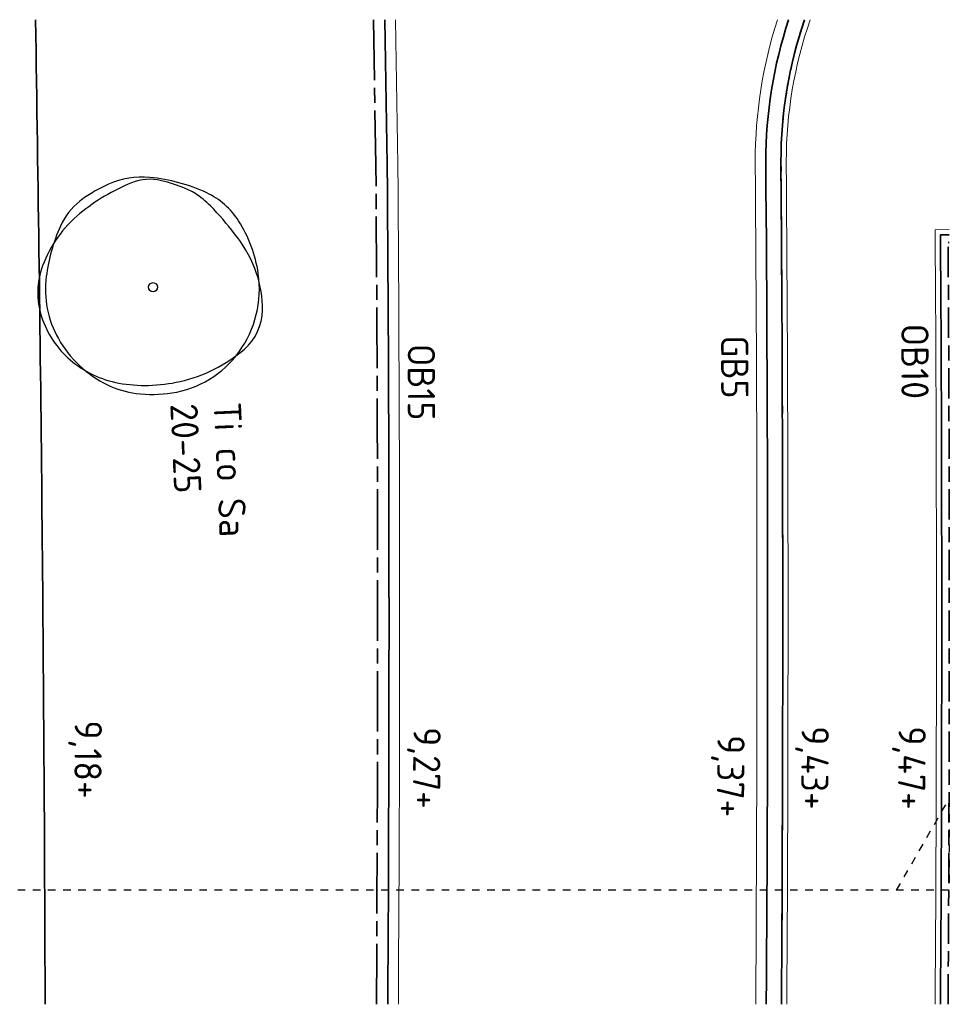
# Model space of a CAD drawing. Header units: metres. Extents: x 133 to 690, y 59 to 257.
# Tile 25 of 84: x 284 to 297, y 101 to 114. Entities that reach past the tile are written whole.
import ezdxf
from ezdxf.enums import TextEntityAlignment as Align

# ---------------------------------------------------------------- set-up
doc = ezdxf.new("R2010")
doc.units = ezdxf.units.M
doc.header["$LTSCALE"] = 0.05
for name, pattern in [('VH-GELEIDEBAND_50X200', [8, 4, -2, 0, -2]), ('VH-OPSLUITBAND_100X200', [16, 8, -2, 4, -2]), ('VH-OPSLUITBAND_150X250', [24, 16, -2, 4, -2]), ('XX-DASHED', [2, 1, -1])]:
    doc.linetypes.add(name, pattern=pattern)
doc.layers.add('N-WE-GR-BOOM_1e_grootte-S', color=3, linetype='Continuous')
doc.layers.add('TB63_BOOM', color=3, linetype='Continuous')
for name, color, linetype, lineweight in [('N-WE-GR-BOOM_SOLITAIR-T18', 10, 'Continuous', 18), ('N-WE-GW-WATERGANG_GREPPEL_INSTEEK-G', 90, 'Continuous', 35), ('N-WE-VH-KANTOPSLUITING-T18', 10, 'Continuous', 18), ('N-WE-VH-KANTOPSLUITING_ACHTERKANTBAND_GB_50x200-G', 50, 'Continuous', 18), ('N-WE-VH-KANTOPSLUITING_ACHTERKANTBAND_OB_100x200-G', 50, 'Continuous', 18), ('N-WE-VH-KANTOPSLUITING_ACHTERKANTBAND_OB_150x250-G', 50, 'Continuous', 18), ('N-WE-VH-KANTOPSLUITING_GELEIDEBAND_50X200-G', 20, 'VH-GELEIDEBAND_50X200', 35), ('N-WE-VH-KANTOPSLUITING_OPSLUITBAND_100X200-G', 150, 'VH-OPSLUITBAND_100X200', 35), ('N-WE-VH-KANTOPSLUITING_OPSLUITBAND_150X250-G', 150, 'VH-OPSLUITBAND_150X250', 35), ('N-WE-VH-KANTVERHARDING_STREKLAAG-G', 253, 'Continuous', 18), ('N-WE-VH-VERHARDING_BETONSTRAATSTEEN-G', 252, 'Continuous', 35), ('N-WE-VH-VERHARDING_STRAATBAKSTEEN-G', 252, 'Continuous', 35), ('N-XX-AL-VERWIJZING-G', 7, 'Continuous', 13), ('X-XX-AL-HOOGTELABEL-T25', 7, 'Continuous', 25)]:
    doc.layers.add(name, color=color, linetype=linetype, lineweight=lineweight)
doc.styles.add('NLCS-ISO-M200-T18', font='NLCS-ISO.ttf', dxfattribs={"height": 0.36})
doc.styles.add('ROMANS', font='romans.shx')
doc.linetypes.add('Taludlijn', pattern='A,0.5,[130,RODOR.shx,S=1,R=0,X=0,Y=0],1,[131,RODOR.shx,S=1,R=0,X=0,Y=0],0.5', length=2)

# ---------------------------------------------------------------- blocks, each defined once
blk = doc.blocks.new('SB-BOOM19')
at = {"layer": 'TB63_BOOM', "linetype": 'Continuous'}
blk.add_circle((0, 0), 0.02, dxfattribs=at)
for centre, radius, start, end in [((0.095, -0.0002), 0.4778, 86.5891, 106.3683), ((0.1097, 0.2471), 0.2301, 38.2099, 86.5855), ((0.0203, -0.1229), 0.5914, 95.7743, 119.9478), ((0.1213, -0.0898), 0.5712, 106.3689, 124.4478), ((0.0083, -0.0042), 0.472, 51.5393, 95.7734), ((-0.108, 0.0998), 0.3344, 119.9475, 152.2845), ((0.6931, -0.9235), 1.5821, 124.4458, 130.3031), ((-0.22, -0.0124), 0.6496, 9.9831, 38.21), ((0.0238, 0.0153), 0.4471, 6.0223, 51.5393), ((-0.0365, -0.0633), 0.4542, 130.3005, 141.2454), ((0.2555, -0.0912), 0.745, 152.2851, 172.4004), ((-0.1609, 0.0365), 0.2946, 141.2444, 154.9906), ((0.2238, -0.1429), 0.7191, 154.9924, 163.7785), ((-0.2932, -0.0253), 0.724, 358.8883, 9.9834), ((-0.2601, -0.0021), 0.2152, 163.7797, 199.3828), ((-0.1026, 0.002), 0.5742, 350.2301, 6.0232), ((-0.1145, -0.0418), 0.3717, 172.3996, 201.0285), ((-0.2055, -0.027), 0.6362, 347.0493, 358.8877), ((0.3603, 0.2161), 0.8728, 199.3819, 216.8466), ((0.0664, -0.0271), 0.4027, 331.3474, 350.2303), ((-0.0266, -0.0682), 0.4527, 316.7622, 347.0499), ((0.1533, 0.0611), 0.6586, 201.0235, 207.8216), ((0.0174, -0.0107), 0.5049, 207.8204, 215.5805), ((-0.0186, 0.0194), 0.4996, 296.8801, 331.348), ((-0.1565, -0.1351), 0.2911, 215.5851, 243.3801), ((0.0953, 0.0175), 0.5417, 216.8467, 247.0462), ((-0.0043, -0.0892), 0.4221, 285.3686, 316.7631), ((0.0673, 0.3116), 0.7907, 243.3844, 260.1468), ((0.0075, -0.0323), 0.4417, 260.1457, 296.8807), ((0.0171, -0.1671), 0.3412, 247.0472, 285.3699)]:
    blk.add_arc(centre, radius, start, end, dxfattribs=at)
blk = doc.blocks.new('BOOM RODOR')
at = {"layer": 'TB63_BOOM', "xscale": 3, "yscale": 3}
blk.add_blockref('SB-BOOM19', (0, 0), dxfattribs=at)
at = {"layer": 'N-WE-GR-BOOM_SOLITAIR-T18', "style": 'NLCS-ISO-M200-T18', "flags": 4}
blk.add_attdef('SOORTAANDUIDING', text='', height=0.36, dxfattribs=at).set_placement((1.56, 0.909), align=Align.MIDDLE_LEFT)
blk.add_attdef('MAAT', text='', height=0.36, dxfattribs=at).set_placement((1.553, 0.049), align=Align.BOTTOM_LEFT)
blk = doc.blocks.new('*U46')
at = {"layer": 'N-XX-AL-VERWIJZING-G', "linetype": 'XX-DASHED', "lineweight": 30}
blk.add_lwpolyline([(34.212, 0), (34.905, 1.2), (34.905, 0), (0, 0), (0, 1.2), (0.693, 0), (0.693, 0)], dxfattribs=at)
at = {"layer": 'N-XX-AL-VERWIJZING-G', "style": 'ROMANS'}
blk.add_attdef('NUMMER', (-2.236, 2.372), '', height=0.5, rotation=359.9829, dxfattribs=at)

msp = doc.modelspace()

# ---------------------------------------------------------------- linework, layer by layer
at = {"layer": 'N-WE-GW-WATERGANG_GREPPEL_INSTEEK-G', "linetype": 'Taludlijn', "flags": 128}
msp.add_lwpolyline([(284.53, 113.857, -0.003418), (284.657, 100.857)], format="xyb", dxfattribs=at)
at = {"layer": 'N-WE-VH-KANTOPSLUITING_ACHTERKANTBAND_GB_50x200-G', "flags": 128}
msp.add_lwpolyline([(294.477, 113.857, 0.079649), (294.175, 111.982, -0.003631), (294.182, 100.857)], format="xyb", dxfattribs=at)
at = {"layer": 'N-WE-VH-KANTOPSLUITING_ACHTERKANTBAND_OB_100x200-G', "flags": 128}
msp.add_lwpolyline([(296.595, 111.017), (296.482, 111.015, -0.003306), (296.482, 100.857, -0.003306)], format="xyb", dxfattribs=at)
at = {"layer": 'N-WE-VH-KANTOPSLUITING_ACHTERKANTBAND_OB_150x250-G', "flags": 128}
msp.add_lwpolyline([(289.143, 113.857), (289.175, 111.943, -0.003643), (289.182, 100.857)], format="xyb", dxfattribs=at)
at = {"layer": 'N-WE-VH-KANTOPSLUITING_GELEIDEBAND_50X200-G'}
msp.add_lwpolyline([(294.688, 113.857, 0.082481), (294.375, 111.982, -0.003631), (294.382, 100.857)], format="xyb", dxfattribs=at)
at = {"layer": 'N-WE-VH-KANTOPSLUITING_OPSLUITBAND_100X200-G'}
msp.add_lwpolyline([(296.582, 100.857, 0.003274), (296.583, 110.917), (296.595, 110.917)], format="xyb", dxfattribs=at)
at = {"layer": 'N-WE-VH-KANTOPSLUITING_OPSLUITBAND_150X250-G'}
msp.add_lwpolyline([(288.993, 113.857), (289.025, 111.941, -0.003643), (289.032, 100.857)], format="xyb", dxfattribs=at)
at = {"layer": 'N-WE-VH-KANTVERHARDING_STREKLAAG-G', "flags": 128}
msp.add_lwpolyline([(289.315, 111.946), (289.283, 113.857)], dxfattribs=at)
for points in [[(294.33, 113.857, 0.077759), (294.035, 111.982, -0.003632), (294.042, 100.857)], [(296.595, 111.087), (296.412, 111.083, -0.003328), (296.412, 100.857, -0.003328)]]:
    msp.add_lwpolyline(points, format="xyb", dxfattribs=at)
at = {"layer": 'N-WE-VH-KANTVERHARDING_STREKLAAG-G'}
for points in [[(294.762, 113.857, 0.083469), (294.445, 111.984, -0.003631), (294.452, 100.857)], [(289.315, 111.944, -0.003642), (289.322, 100.857, -0.003642)]]:
    msp.add_lwpolyline(points, format="xyb", dxfattribs=at)
at = {"layer": 'N-WE-VH-VERHARDING_BETONSTRAATSTEEN-G', "flags": 128}
for points in [[(289.182, 100.857, 0.003643), (289.175, 111.943), (289.143, 113.857)], [(294.477, 113.857, 0.079649), (294.175, 111.982, -0.003631), (294.182, 100.857)]]:
    msp.add_lwpolyline(points, format="xyb", dxfattribs=at)
at = {"layer": 'N-WE-VH-VERHARDING_STRAATBAKSTEEN-G', "flags": 128}
for points in [[(294.688, 113.857, 0.082481), (294.375, 111.982), (294.382, 110.96, -0.003297), (294.382, 100.857)], [(296.595, 111.017), (296.482, 111.015, -0.003306), (296.482, 100.857, -0.003306)]]:
    msp.add_lwpolyline(points, format="xyb", dxfattribs=at)

# ---------------------------------------------------------------- block references
at = {"layer": 'N-WE-GR-BOOM_1e_grootte-S'}
ref = msp.add_blockref('BOOM RODOR', (286.082, 110.325), dxfattribs=dict(at, rotation=272.6035012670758))
ref.add_attrib('MAAT', '20-25', dxfattribs={"layer": 'N-WE-GR-BOOM_SOLITAIR-T18', "height": 0.36, "rotation": 272.6035, "style": 'NLCS-ISO-M200-T18'}).set_placement((286.202, 108.777), align=Align.BOTTOM_LEFT)
ref.add_attrib('SOORTAANDUIDING', 'Ti co Sa', dxfattribs={"layer": 'N-WE-GR-BOOM_SOLITAIR-T18', "height": 0.36, "rotation": 272.6035, "style": 'NLCS-ISO-M200-T18'}).set_placement((287.061, 108.808), align=Align.MIDDLE_LEFT)
at = {"layer": 'N-XX-AL-VERWIJZING-G'}
msp.add_blockref('*U46', (261.69, 102.366), dxfattribs=at)

# ---------------------------------------------------------------- texts
at = {"layer": 'N-WE-VH-KANTOPSLUITING-T18', "char_height": 0.36, "attachment_point": 1, "style": 'NLCS-ISO-M200-T18'}
for s, insert, rotation in [('OB10', (296.324, 109.844), 270.1155), ('GB5 ', (293.944, 109.689), 270.1349), ('OB15', (289.806, 109.576), 270.0509)]:
    msp.add_mtext(s, dxfattribs=dict(at, insert=insert, rotation=rotation))
at = {"layer": 'X-XX-AL-HOOGTELABEL-T25', "char_height": 0.36, "attachment_point": 1, "rotation": 269.4027, "style": 'NLCS-ISO-M200-T18'}
for s, insert in [('9,18+', (285.409, 104.604)), ('9,27+', (289.883, 104.515)), ('9,37+', (293.897, 104.41)), ('9,43+', (295.009, 104.528)), ('9,47+', (296.289, 104.526))]:
    msp.add_mtext_dynamic_manual_height_columns(s, width=3.77876, gutter_width=2.5, heights=[0], dxfattribs=dict(at, insert=insert))

doc.saveas('drawing.dxf')
